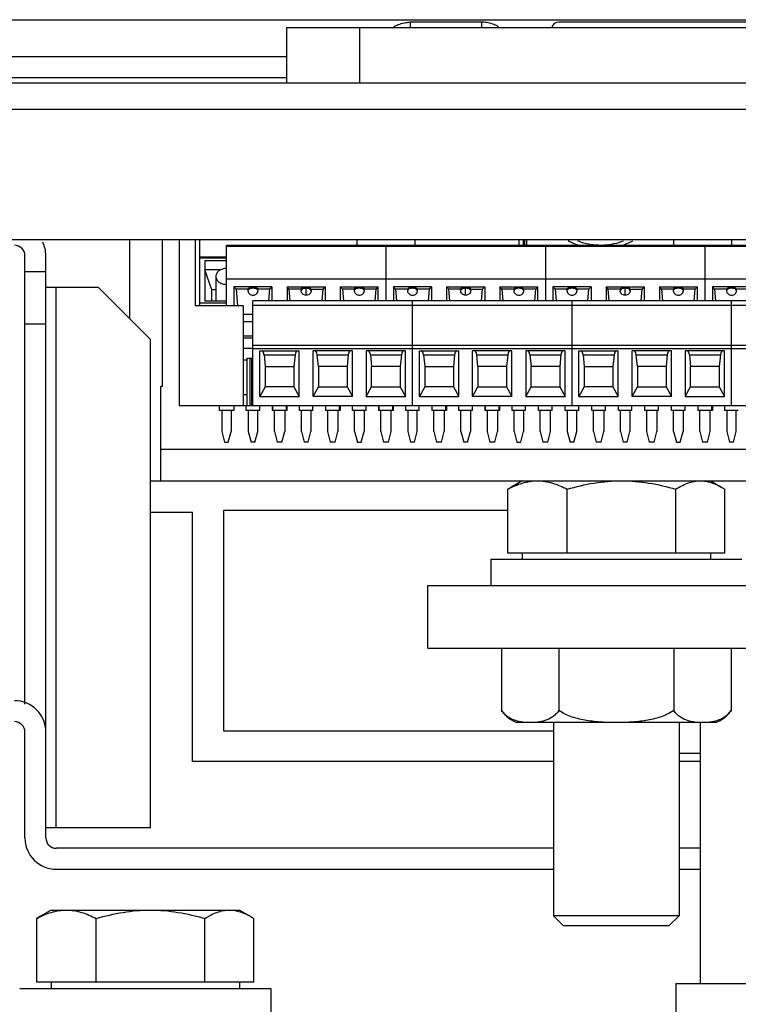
# Model space of a CAD drawing. Header units: millimetres. Extents: x 83 to 681, y 333 to 713.
# Tile 5 of 7: x 504 to 573, y 615 to 709. Entities that reach past the tile are written whole.
import ezdxf

# ---------------------------------------------------------------- set-up
doc = ezdxf.new("R2010")
doc.units = ezdxf.units.MM
doc.header["$LTSCALE"] = 68.636347
doc.layers.get('0').update_dxf_attribs({"linetype": 'CONTINUOUS'})

msp = doc.modelspace()

# ---------------------------------------------------------------- linework, layer by layer
at = {"color": 7, "linetype": 'Continuous'}
for p, q in [((108.6, 709.348), (658.237, 709.348)), ((548.569, 709.108), (541.769, 709.108)), ((548.569, 708.608), (548.569, 709.108)), ((583.919, 709.108), (555.919, 709.108)), ((529.919, 708.608), (529.919, 703.308)), ((529.919, 708.608), (609.919, 708.608)), ((536.919, 703.308), (536.919, 708.608)), ((529.919, 705.808), (109.319, 705.808)), ((529.919, 703.808), (109.419, 703.808)), ((90.919, 703.308), (675.919, 703.308)), ((92.919, 700.808), (673.919, 700.808)), ((671.419, 688.308), (95.919, 688.308)), ((514.919, 688.308), (514.919, 680.808)), ((518.019, 688.308), (518.019, 674.308)), ((519.669, 688.308), (519.669, 672.508)), ((521.169, 688.308), (521.169, 682.008)), ((521.629, 682.008), (521.629, 688.308)), ((524.169, 682.008), (524.169, 687.808)), ((524.169, 687.808), (585.129, 687.808)), ((524.169, 687.714), (585.129, 687.714)), ((536.659, 687.808), (536.659, 688.308)), ((539.409, 687.808), (539.409, 682.508)), ((542.159, 688.308), (542.159, 687.808)), ((552.109, 688.308), (552.109, 687.808)), ((552.569, 687.808), (552.569, 688.308)), ((552.669, 687.808), (552.669, 688.308)), ((552.88, 687.808), (552.871, 688.308)), ((554.649, 687.808), (554.649, 682.508)), ((566.919, 687.808), (566.919, 688.308)), ((569.889, 687.808), (569.889, 682.508)), ((572.419, 688.308), (572.419, 687.808)), ((504.919, 643.982), (504.919, 686.808)), ((506.919, 631.208), (506.919, 686.808)), ((521.629, 686.696), (524.169, 686.696)), ((521.629, 686.589), (524.169, 686.589)), ((522.119, 686.358), (522.119, 682.461)), ((522.119, 686.358), (524.169, 686.358)), ((504.919, 685.308), (506.919, 685.308)), ((523.604, 685.458), (522.119, 685.458)), ((522.769, 683.558), (522.119, 685.458)), ((523.169, 684.826), (523.169, 682.461)), ((506.919, 683.808), (511.919, 683.808)), ((507.919, 632.208), (507.919, 683.808)), ((516.919, 678.808), (511.919, 683.808)), ((524.169, 684.596), (585.129, 684.596)), ((524.893, 683.818), (524.893, 682.008)), ((528.525, 683.818), (524.893, 683.818)), ((525.091, 683.621), (524.893, 683.818)), ((528.326, 683.621), (528.525, 683.818)), ((528.525, 683.818), (528.525, 682.508)), ((529.973, 683.818), (529.973, 682.508)), ((529.973, 683.818), (533.605, 683.818)), ((530.171, 683.621), (529.973, 683.818)), ((531.789, 683.04), (531.789, 683.695)), ((533.406, 683.621), (533.605, 683.818)), ((533.605, 683.818), (533.605, 682.508)), ((535.053, 683.818), (535.053, 682.508)), ((535.053, 683.818), (538.685, 683.818)), ((535.251, 683.621), (535.053, 683.818)), ((538.486, 683.621), (538.685, 683.818)), ((538.685, 682.508), (538.685, 683.818)), ((540.133, 683.818), (540.133, 682.508)), ((543.765, 683.818), (540.133, 683.818)), ((540.331, 683.621), (540.133, 683.818)), ((543.566, 683.621), (543.765, 683.818)), ((543.765, 683.818), (543.765, 682.508)), ((545.213, 683.818), (545.213, 682.508)), ((545.213, 683.818), (548.845, 683.818)), ((545.411, 683.621), (545.213, 683.818)), ((547.029, 683.04), (547.029, 683.695)), ((548.646, 683.621), (548.845, 683.818)), ((548.845, 683.818), (548.845, 682.508)), ((550.293, 683.818), (550.293, 682.508)), ((550.293, 683.818), (553.925, 683.818)), ((550.491, 683.621), (550.293, 683.818)), ((553.726, 683.621), (553.925, 683.818)), ((553.925, 682.508), (553.925, 683.818)), ((559.005, 683.818), (555.373, 683.818)), ((555.373, 683.818), (555.373, 682.508)), ((555.571, 683.621), (555.373, 683.818)), ((558.806, 683.621), (559.005, 683.818)), ((559.005, 683.818), (559.005, 682.508)), ((560.453, 683.818), (564.085, 683.818)), ((560.453, 683.818), (560.453, 682.508)), ((560.651, 683.621), (560.453, 683.818)), ((562.269, 683.04), (562.269, 683.695)), ((563.886, 683.621), (564.085, 683.818)), ((564.085, 683.818), (564.085, 682.508)), ((565.533, 683.818), (569.165, 683.818)), ((565.533, 683.818), (565.533, 682.508)), ((565.731, 683.621), (565.533, 683.818)), ((568.966, 683.621), (569.165, 683.818)), ((569.165, 682.508), (569.165, 683.818)), ((574.245, 683.818), (570.613, 683.818)), ((570.613, 683.818), (570.613, 682.508)), ((570.811, 683.621), (570.613, 683.818)), ((522.769, 682.461), (522.769, 683.558)), ((523.169, 683.558), (522.769, 683.558)), ((525.091, 683.621), (525.237, 682.008)), ((526.234, 683.621), (525.091, 683.621)), ((528.326, 683.621), (527.184, 683.621)), ((528.226, 682.508), (528.326, 683.621)), ((530.272, 682.508), (530.171, 683.621)), ((531.314, 683.621), (530.171, 683.621)), ((532.264, 683.621), (533.406, 683.621)), ((533.306, 682.508), (533.406, 683.621)), ((535.251, 683.621), (535.352, 682.508)), ((536.394, 683.621), (535.251, 683.621)), ((538.486, 683.621), (537.344, 683.621)), ((538.386, 682.508), (538.486, 683.621)), ((541.474, 683.621), (540.331, 683.621)), ((540.331, 683.621), (540.432, 682.508)), ((543.566, 683.621), (542.424, 683.621)), ((543.466, 682.508), (543.566, 683.621)), ((546.554, 683.621), (545.411, 683.621)), ((545.512, 682.508), (545.411, 683.621)), ((547.504, 683.621), (548.646, 683.621)), ((548.546, 682.508), (548.646, 683.621)), ((551.634, 683.621), (550.491, 683.621)), ((550.491, 683.621), (550.592, 682.508)), ((553.726, 683.621), (552.584, 683.621)), ((553.626, 682.508), (553.726, 683.621)), ((556.714, 683.621), (555.571, 683.621)), ((555.571, 683.621), (555.672, 682.508)), ((558.806, 683.621), (557.664, 683.621)), ((558.706, 682.508), (558.806, 683.621)), ((561.794, 683.621), (560.651, 683.621)), ((560.752, 682.508), (560.651, 683.621)), ((562.744, 683.621), (563.886, 683.621)), ((563.786, 682.508), (563.886, 683.621)), ((566.874, 683.621), (565.731, 683.621)), ((565.731, 683.621), (565.832, 682.508)), ((568.966, 683.621), (567.824, 683.621)), ((568.866, 682.508), (568.966, 683.621)), ((571.954, 683.621), (570.811, 683.621)), ((570.811, 683.621), (570.912, 682.508)), ((574.046, 683.621), (572.904, 683.621)), ((525.769, 682.008), (521.169, 682.008)), ((524.169, 682.258), (521.629, 682.258)), ((521.629, 682.065), (524.169, 682.065)), ((524.169, 682.461), (522.119, 682.461)), ((525.769, 682.008), (525.769, 672.508)), ((526.709, 672.508), (526.709, 682.508)), ((587.669, 682.508), (526.709, 682.508)), ((526.709, 682.094), (587.669, 682.094)), ((541.949, 672.508), (541.949, 682.508)), ((557.189, 672.508), (557.189, 682.508)), ((572.429, 672.508), (572.429, 682.508)), ((525.769, 681.209), (526.709, 681.209)), ((504.919, 680.308), (506.919, 680.308)), ((525.769, 680.508), (526.709, 680.508)), ((526.709, 679.108), (525.769, 679.108)), ((516.919, 632.208), (516.919, 678.808)), ((526.709, 678.944), (525.769, 678.944)), ((587.669, 678.238), (526.709, 678.238)), ((525.769, 677.961), (526.709, 677.961)), ((526.709, 677.938), (587.669, 677.938)), ((527.374, 673.35), (527.374, 677.708)), ((527.374, 677.708), (531.124, 677.708)), ((527.762, 677.337), (527.874, 676.228)), ((527.762, 677.337), (530.736, 677.337)), ((530.736, 677.337), (530.624, 676.228)), ((531.124, 673.35), (531.124, 677.708)), ((532.454, 673.35), (532.454, 677.708)), ((536.204, 677.708), (532.454, 677.708)), ((532.954, 676.228), (532.842, 677.337)), ((532.842, 677.337), (535.816, 677.337)), ((535.816, 677.337), (535.704, 676.228)), ((536.204, 673.35), (536.204, 677.708)), ((537.534, 677.708), (537.534, 673.35)), ((541.284, 677.708), (537.534, 677.708)), ((537.922, 677.337), (540.896, 677.337)), ((537.922, 677.337), (538.034, 676.228)), ((540.896, 677.337), (540.784, 676.228)), ((541.284, 673.35), (541.284, 677.708)), ((542.614, 673.35), (542.614, 677.708)), ((542.614, 677.708), (546.364, 677.708)), ((543.002, 677.337), (545.976, 677.337)), ((543.002, 677.337), (543.114, 676.228)), ((545.976, 677.337), (545.864, 676.228)), ((546.364, 673.35), (546.364, 677.708)), ((547.694, 673.35), (547.694, 677.708)), ((551.444, 677.708), (547.694, 677.708)), ((548.082, 677.337), (551.056, 677.337)), ((548.194, 676.228), (548.082, 677.337)), ((551.056, 677.337), (550.944, 676.228)), ((551.444, 673.35), (551.444, 677.708)), ((556.524, 677.708), (552.774, 677.708)), ((552.774, 677.708), (552.774, 673.35)), ((553.162, 677.337), (556.136, 677.337)), ((553.162, 677.337), (553.274, 676.228)), ((556.136, 677.337), (556.024, 676.228)), ((556.524, 673.35), (556.524, 677.708)), ((557.854, 677.708), (561.604, 677.708)), ((557.854, 673.35), (557.854, 677.708)), ((558.242, 677.337), (561.216, 677.337)), ((558.242, 677.337), (558.354, 676.228)), ((561.216, 677.337), (561.104, 676.228)), ((561.604, 673.35), (561.604, 677.708)), ((566.684, 677.708), (562.934, 677.708)), ((562.934, 673.35), (562.934, 677.708)), ((563.322, 677.337), (566.296, 677.337)), ((563.434, 676.228), (563.322, 677.337)), ((566.296, 677.337), (566.184, 676.228)), ((566.684, 673.35), (566.684, 677.708)), ((571.764, 677.708), (568.014, 677.708)), ((568.014, 677.708), (568.014, 673.35)), ((568.402, 677.337), (571.376, 677.337)), ((568.402, 677.337), (568.514, 676.228)), ((571.376, 677.337), (571.264, 676.228)), ((571.764, 673.35), (571.764, 677.708)), ((525.769, 676.86), (526.139, 676.86)), ((526.139, 672.508), (526.139, 677.008)), ((526.139, 677.008), (526.709, 677.008)), ((526.402, 677.008), (526.402, 672.508)), ((526.58, 677.008), (526.58, 672.508)), ((527.874, 676.228), (527.874, 674.278)), ((527.874, 676.228), (530.624, 676.228)), ((530.624, 676.228), (530.624, 674.278)), ((532.954, 676.228), (532.954, 674.278)), ((535.704, 676.228), (532.954, 676.228)), ((535.704, 676.228), (535.704, 674.278)), ((538.034, 674.278), (538.034, 676.228)), ((540.784, 676.228), (538.034, 676.228)), ((540.784, 676.228), (540.784, 674.278)), ((543.114, 676.228), (543.114, 674.278)), ((543.114, 676.228), (545.864, 676.228)), ((545.864, 676.228), (545.864, 674.278)), ((548.194, 676.228), (548.194, 674.278)), ((550.944, 676.228), (548.194, 676.228)), ((550.944, 676.228), (550.944, 674.278)), ((556.024, 676.228), (553.274, 676.228)), ((553.274, 674.278), (553.274, 676.228)), ((556.024, 676.228), (556.024, 674.278)), ((558.354, 676.228), (561.104, 676.228)), ((558.354, 676.228), (558.354, 674.278)), ((561.104, 676.228), (561.104, 674.278)), ((566.184, 676.228), (563.434, 676.228)), ((563.434, 676.228), (563.434, 674.278)), ((566.184, 676.228), (566.184, 674.278)), ((571.264, 676.228), (568.514, 676.228)), ((568.514, 674.278), (568.514, 676.228)), ((571.264, 676.228), (571.264, 674.278)), ((517.919, 665.308), (517.919, 674.308)), ((518.019, 674.308), (517.919, 674.308)), ((527.874, 674.278), (527.374, 673.35)), ((530.624, 674.278), (527.874, 674.278)), ((530.624, 674.278), (531.124, 673.35)), ((532.454, 673.35), (532.954, 674.278)), ((532.954, 674.278), (535.704, 674.278)), ((535.704, 674.278), (536.204, 673.35)), ((537.534, 673.35), (538.034, 674.278)), ((538.034, 674.278), (540.784, 674.278)), ((540.784, 674.278), (541.284, 673.35)), ((543.114, 674.278), (542.614, 673.35)), ((545.864, 674.278), (543.114, 674.278)), ((545.864, 674.278), (546.364, 673.35)), ((547.694, 673.35), (548.194, 674.278)), ((548.194, 674.278), (550.944, 674.278)), ((550.944, 674.278), (551.444, 673.35)), ((552.774, 673.35), (553.274, 674.278)), ((553.274, 674.278), (556.024, 674.278)), ((556.024, 674.278), (556.524, 673.35)), ((558.354, 674.278), (557.854, 673.35)), ((561.104, 674.278), (558.354, 674.278)), ((561.104, 674.278), (561.604, 673.35)), ((562.934, 673.35), (563.434, 674.278)), ((563.434, 674.278), (566.184, 674.278)), ((566.184, 674.278), (566.684, 673.35)), ((568.014, 673.35), (568.514, 674.278)), ((568.514, 674.278), (571.264, 674.278)), ((571.264, 674.278), (571.764, 673.35)), ((526.139, 673.508), (525.769, 673.508)), ((527.374, 673.35), (531.124, 673.35)), ((536.204, 673.35), (532.454, 673.35)), ((537.534, 673.35), (541.284, 673.35)), ((542.614, 673.35), (546.364, 673.35)), ((551.444, 673.35), (547.694, 673.35)), ((552.774, 673.35), (556.524, 673.35)), ((557.854, 673.35), (561.604, 673.35)), ((566.684, 673.35), (562.934, 673.35)), ((568.014, 673.35), (571.764, 673.35)), ((519.669, 672.508), (593.461, 672.508)), ((523.469, 672.508), (523.469, 672.008)), ((524.869, 672.508), (524.869, 672.008)), ((526.059, 672.008), (526.059, 672.508)), ((527.359, 672.008), (527.359, 672.508)), ((528.549, 672.508), (528.549, 672.008)), ((528.599, 672.008), (528.599, 672.508)), ((529.899, 672.008), (529.899, 672.508)), ((529.949, 672.508), (529.949, 672.008)), ((531.139, 672.008), (531.139, 672.508)), ((532.439, 672.008), (532.439, 672.508)), ((533.629, 672.508), (533.629, 672.008)), ((533.679, 672.008), (533.679, 672.508)), ((534.979, 672.008), (534.979, 672.508)), ((535.029, 672.508), (535.029, 672.008)), ((536.219, 672.008), (536.219, 672.508)), ((537.519, 672.008), (537.519, 672.508)), ((538.709, 672.508), (538.709, 672.008)), ((538.759, 672.008), (538.759, 672.508)), ((540.059, 672.008), (540.059, 672.508)), ((540.109, 672.508), (540.109, 672.008)), ((541.299, 672.008), (541.299, 672.508)), ((542.599, 672.008), (542.599, 672.508)), ((543.789, 672.508), (543.789, 672.008)), ((543.839, 672.008), (543.839, 672.508)), ((545.139, 672.008), (545.139, 672.508)), ((545.189, 672.508), (545.189, 672.008)), ((546.379, 672.008), (546.379, 672.508)), ((547.679, 672.008), (547.679, 672.508)), ((548.869, 672.508), (548.869, 672.008)), ((548.919, 672.008), (548.919, 672.508)), ((550.219, 672.008), (550.219, 672.508)), ((550.269, 672.508), (550.269, 672.008)), ((551.459, 672.008), (551.459, 672.508)), ((552.759, 672.008), (552.759, 672.508)), ((553.999, 672.008), (553.999, 672.508)), ((555.299, 672.008), (555.299, 672.508)), ((556.539, 672.008), (556.539, 672.508)), ((557.839, 672.008), (557.839, 672.508)), ((559.079, 672.008), (559.079, 672.508)), ((560.379, 672.008), (560.379, 672.508)), ((561.619, 672.008), (561.619, 672.508)), ((562.919, 672.008), (562.919, 672.508)), ((564.159, 672.008), (564.159, 672.508)), ((565.459, 672.008), (565.459, 672.508)), ((566.699, 672.008), (566.699, 672.508)), ((567.999, 672.008), (567.999, 672.508)), ((569.219, 672.508), (569.219, 672.008)), ((569.239, 672.008), (569.239, 672.508)), ((570.539, 672.008), (570.539, 672.508)), ((570.619, 672.508), (570.619, 672.008)), ((571.779, 672.008), (571.779, 672.508)), ((524.869, 672.008), (523.469, 672.008)), ((523.719, 672.008), (523.719, 670.008)), ((524.619, 672.008), (524.619, 670.008)), ((527.359, 672.008), (526.059, 672.008)), ((526.259, 672.008), (526.259, 670.008)), ((527.159, 670.008), (527.159, 672.008)), ((529.949, 672.008), (528.549, 672.008)), ((528.749, 670.008), (528.749, 672.008)), ((529.749, 672.008), (529.749, 670.008)), ((532.439, 672.008), (531.139, 672.008)), ((531.339, 670.008), (531.339, 672.008)), ((532.239, 672.008), (532.239, 670.008)), ((535.029, 672.008), (533.629, 672.008)), ((533.829, 672.008), (533.829, 670.008)), ((534.829, 672.008), (534.829, 670.008)), ((537.519, 672.008), (536.219, 672.008)), ((536.419, 670.008), (536.419, 672.008)), ((537.319, 672.008), (537.319, 670.008)), ((540.109, 672.008), (538.709, 672.008)), ((538.909, 670.008), (538.909, 672.008)), ((539.909, 670.008), (539.909, 672.008)), ((542.599, 672.008), (541.299, 672.008)), ((541.499, 672.008), (541.499, 670.008)), ((542.399, 670.008), (542.399, 672.008)), ((545.189, 672.008), (543.789, 672.008)), ((543.989, 670.008), (543.989, 672.008)), ((544.989, 672.008), (544.989, 670.008)), ((547.679, 672.008), (546.379, 672.008)), ((546.579, 670.008), (546.579, 672.008)), ((547.479, 672.008), (547.479, 670.008)), ((550.269, 672.008), (548.869, 672.008)), ((549.069, 672.008), (549.069, 670.008)), ((550.069, 672.008), (550.069, 670.008)), ((552.759, 672.008), (551.459, 672.008)), ((551.659, 670.008), (551.659, 672.008)), ((552.559, 672.008), (552.559, 670.008)), ((555.299, 672.008), (553.999, 672.008)), ((554.149, 670.008), (554.149, 672.008)), ((555.149, 670.008), (555.149, 672.008)), ((557.839, 672.008), (556.539, 672.008)), ((556.739, 672.008), (556.739, 670.008)), ((557.639, 670.008), (557.639, 672.008)), ((560.379, 672.008), (559.079, 672.008)), ((559.229, 670.008), (559.229, 672.008)), ((560.229, 672.008), (560.229, 670.008)), ((562.919, 672.008), (561.619, 672.008)), ((561.819, 670.008), (561.819, 672.008)), ((562.719, 672.008), (562.719, 670.008)), ((565.459, 672.008), (564.159, 672.008)), ((564.309, 672.008), (564.309, 670.008)), ((565.309, 672.008), (565.309, 670.008)), ((567.999, 672.008), (566.699, 672.008)), ((566.899, 670.008), (566.899, 672.008)), ((567.799, 672.008), (567.799, 670.008)), ((570.619, 672.008), (569.219, 672.008)), ((569.389, 670.008), (569.389, 672.008)), ((570.389, 670.008), (570.389, 672.008)), ((573.079, 672.008), (571.779, 672.008)), ((571.979, 672.008), (571.979, 670.008)), ((572.879, 670.008), (572.879, 672.008)), ((523.719, 670.008), (523.987, 669.008)), ((524.351, 669.008), (524.619, 670.008)), ((526.259, 670.008), (526.527, 669.008)), ((526.891, 669.008), (527.159, 670.008)), ((528.749, 670.008), (529.017, 669.008)), ((529.481, 669.008), (529.749, 670.008)), ((531.339, 670.008), (531.607, 669.008)), ((531.971, 669.008), (532.239, 670.008)), ((533.829, 670.008), (534.097, 669.008)), ((534.561, 669.008), (534.829, 670.008)), ((536.419, 670.008), (536.687, 669.008)), ((537.051, 669.008), (537.319, 670.008)), ((538.909, 670.008), (539.177, 669.008)), ((539.641, 669.008), (539.909, 670.008)), ((541.499, 670.008), (541.767, 669.008)), ((542.131, 669.008), (542.399, 670.008)), ((543.989, 670.008), (544.257, 669.008)), ((544.721, 669.008), (544.989, 670.008)), ((546.579, 670.008), (546.847, 669.008)), ((547.211, 669.008), (547.479, 670.008)), ((549.069, 670.008), (549.337, 669.008)), ((549.801, 669.008), (550.069, 670.008)), ((551.659, 670.008), (551.927, 669.008)), ((552.291, 669.008), (552.559, 670.008)), ((554.149, 670.008), (554.417, 669.008)), ((554.881, 669.008), (555.149, 670.008)), ((556.739, 670.008), (557.007, 669.008)), ((557.371, 669.008), (557.639, 670.008)), ((559.229, 670.008), (559.497, 669.008)), ((559.961, 669.008), (560.229, 670.008)), ((561.819, 670.008), (562.087, 669.008)), ((562.451, 669.008), (562.719, 670.008)), ((564.309, 670.008), (564.577, 669.008)), ((565.041, 669.008), (565.309, 670.008)), ((566.899, 670.008), (567.167, 669.008)), ((567.531, 669.008), (567.799, 670.008)), ((569.389, 670.008), (569.657, 669.008)), ((570.121, 669.008), (570.389, 670.008)), ((571.979, 670.008), (572.247, 669.008)), ((572.611, 669.008), (572.879, 670.008)), ((523.987, 669.008), (524.351, 669.008)), ((526.891, 669.008), (526.527, 669.008)), ((529.481, 669.008), (529.017, 669.008)), ((531.971, 669.008), (531.607, 669.008)), ((534.561, 669.008), (534.097, 669.008)), ((536.687, 669.008), (537.051, 669.008)), ((539.641, 669.008), (539.177, 669.008)), ((542.131, 669.008), (541.767, 669.008)), ((544.721, 669.008), (544.257, 669.008)), ((547.211, 669.008), (546.847, 669.008)), ((549.801, 669.008), (549.337, 669.008)), ((551.927, 669.008), (552.291, 669.008)), ((554.881, 669.008), (554.417, 669.008)), ((557.371, 669.008), (557.007, 669.008)), ((559.961, 669.008), (559.497, 669.008)), ((562.451, 669.008), (562.087, 669.008)), ((565.041, 669.008), (564.577, 669.008)), ((567.167, 669.008), (567.531, 669.008)), ((570.121, 669.008), (569.657, 669.008)), ((572.611, 669.008), (572.247, 669.008)), ((593.461, 668.308), (517.919, 668.308)), ((516.919, 665.308), (606.419, 665.308)), ((552.419, 665.308), (551.334, 664.681)), ((570.419, 665.308), (571.504, 664.681)), ((551.334, 664.681), (551.043, 664.504)), ((551.043, 658.408), (551.043, 664.504)), ((556.73, 658.408), (556.73, 664.504)), ((567.106, 658.408), (567.106, 664.504)), ((571.504, 664.681), (571.795, 664.504)), ((571.795, 658.408), (571.795, 664.504)), ((516.919, 662.308), (520.919, 662.308)), ((520.919, 638.508), (520.919, 662.308)), ((523.919, 641.408), (523.919, 662.508)), ((523.919, 662.508), (551.043, 662.508)), ((571.795, 658.408), (551.043, 658.408)), ((552.419, 658.408), (552.419, 657.808)), ((570.419, 658.408), (570.419, 657.808)), ((549.419, 657.808), (573.419, 657.808)), ((549.419, 657.808), (549.419, 655.308)), ((543.419, 655.308), (615.419, 655.308)), ((543.419, 649.308), (543.419, 655.308)), ((543.419, 649.308), (615.419, 649.308)), ((550.449, 649.308), (550.449, 643.358)), ((555.934, 649.308), (555.934, 643.358)), ((566.904, 649.308), (566.904, 643.358)), ((572.389, 649.308), (572.389, 643.358)), ((555.419, 641.408), (523.919, 641.408)), ((570.919, 642.208), (551.919, 642.208)), ((555.419, 642.208), (555.419, 623.772)), ((567.419, 642.208), (567.419, 623.772)), ((569.419, 642.208), (569.419, 617.308)), ((504.919, 631.208), (504.919, 641.308)), ((567.419, 639.308), (569.419, 639.308)), ((555.419, 638.508), (520.919, 638.508)), ((569.419, 638.508), (567.419, 638.508)), ((506.919, 632.208), (516.919, 632.208)), ((555.419, 630.208), (507.919, 630.208)), ((569.419, 630.208), (567.419, 630.208)), ((507.919, 628.208), (555.419, 628.208)), ((567.419, 628.208), (569.419, 628.208)), ((506.334, 623.681), (506.043, 623.504)), ((506.043, 617.408), (506.043, 623.504)), ((507.419, 624.308), (506.334, 623.681)), ((507.419, 624.308), (525.419, 624.308)), ((511.73, 617.408), (511.73, 623.504)), ((522.106, 617.408), (522.106, 623.504)), ((525.419, 624.308), (526.504, 623.681)), ((526.504, 623.681), (526.795, 623.504)), ((526.795, 617.408), (526.795, 623.504)), ((567.419, 623.772), (555.419, 623.772)), ((556.383, 622.808), (555.419, 623.772)), ((566.455, 622.808), (567.419, 623.772)), ((566.455, 622.808), (556.383, 622.808)), ((526.795, 617.408), (506.043, 617.408)), ((507.419, 617.408), (507.419, 616.808)), ((525.419, 617.408), (525.419, 616.808)), ((567.098, 617.308), (601.739, 617.308)), ((567.098, 617.308), (567.098, 609.308)), ((504.419, 616.808), (528.419, 616.808)), ((528.419, 616.808), (528.419, 614.308))]:
    msp.add_line(p, q, dxfattribs=at)
for centre, radius, start, end in [((548.564, 706.865), 2.242, 87.93054, 88.70942), ((555.919, 708.408), 0.7, 90, 163.39845), ((503.919, 686.808), 1, 0, 90), ((503.919, 686.808), 3, 0, 25.54337), ((559.925, 694.04), 6.573, 241.7951, 252.57101), ((559.921, 694.028), 6.2, 249.05644, 255.12727), ((559.913, 694.039), 6.572, 287.17295, 298.11736), ((526.61, 683.469), 0.383, 177.48188, 182.51812), ((549.273, 682.696), 17.983, 177.05158, 177.48225), ((514.3, 682.695), 17.988, 2.5178, 2.94836), ((536.77, 683.469), 0.383, 177.48188, 182.51812), ((541.85, 683.469), 0.383, 177.48188, 182.51812), ((564.513, 682.696), 17.983, 177.05158, 177.48225), ((529.54, 682.695), 17.988, 2.5178, 2.94836), ((552.01, 683.469), 0.383, 177.48188, 182.51812), ((557.09, 683.469), 0.383, 177.48188, 182.51812), ((579.753, 682.696), 17.983, 177.05158, 177.48225), ((544.78, 682.695), 17.988, 2.5178, 2.94836), ((567.25, 683.469), 0.383, 177.48188, 182.51812), ((572.33, 683.469), 0.383, 177.48188, 182.51812), ((503.919, 641.308), 3, 0, 90), ((553.263, 645.439), 3.5, 216.49562, 247.41827), ((569.575, 645.439), 3.5, 292.58173, 323.50438), ((503.919, 641.308), 1, 0, 90), ((507.919, 631.208), 3, 180, 270), ((507.919, 631.208), 1, 180, 270)]:
    msp.add_arc(centre, radius, start, end, dxfattribs=at)
for centre, major_axis, ratio, start_param, end_param in [((526.709, 682.618), (0, 3.201), 0.156198, 1.252132, 1.296223), ((526.709, 682.618), (0, 3.201), 0.156198, -1.296223, -1.252132), ((536.869, 682.618), (0, 3.201), 0.156198, 1.252132, 1.296223), ((536.869, 682.618), (0, 3.201), 0.156198, -1.296223, -1.252132), ((541.949, 682.618), (0, 3.201), 0.156198, 1.252132, 1.296223), ((541.949, 682.618), (0, 3.201), 0.156198, -1.296223, -1.252132), ((552.109, 682.618), (0, 3.201), 0.156198, 1.252132, 1.296223), ((552.109, 682.618), (0, 3.201), 0.156198, -1.296223, -1.252132), ((557.189, 682.618), (0, 3.201), 0.156198, 1.252132, 1.296223), ((557.189, 682.618), (0, 3.201), 0.156198, -1.296223, -1.252132), ((567.349, 682.618), (0, 3.201), 0.156198, 1.252132, 1.296223), ((567.349, 682.618), (0, 3.201), 0.156198, -1.296223, -1.252132), ((572.429, 682.618), (0, 3.201), 0.156198, 1.252132, 1.296223), ((572.429, 682.618), (0, 3.201), 0.156198, -1.296223, -1.252132), ((527.579, 677.208), (0, 0.5), 0.377358, -1.308997, 0), ((530.918, 677.208), (0, 0.5), 0.377358, 0, 1.308997), ((532.659, 677.208), (0, 0.5), 0.377358, -1.308997, 0), ((535.998, 677.208), (0, 0.5), 0.377358, 0, 1.308997), ((537.739, 677.208), (0, 0.5), 0.377358, -1.308997, 0), ((541.078, 677.208), (0, 0.5), 0.377358, 0, 1.308997), ((542.819, 677.208), (0, 0.5), 0.377358, -1.308997, 0), ((546.158, 677.208), (0, 0.5), 0.377358, 0, 1.308997), ((547.899, 677.208), (0, 0.5), 0.377358, -1.308997, 0), ((551.238, 677.208), (0, 0.5), 0.377358, 0, 1.308997), ((552.979, 677.208), (0, 0.5), 0.377358, -1.308997, 0), ((556.318, 677.208), (0, 0.5), 0.377358, 0, 1.308997), ((558.059, 677.208), (0, 0.5), 0.377358, -1.308997, 0), ((561.398, 677.208), (0, 0.5), 0.377358, 0, 1.308997), ((563.139, 677.208), (0, 0.5), 0.377358, -1.308997, 0), ((566.478, 677.208), (0, 0.5), 0.377358, 0, 1.308997), ((568.219, 677.208), (0, 0.5), 0.377358, -1.308997, 0), ((571.558, 677.208), (0, 0.5), 0.377358, 0, 1.308997)]:
    msp.add_ellipse(centre, major_axis=major_axis, ratio=ratio, start_param=start_param, end_param=end_param, dxfattribs=at)
for points, knots in [([(540.169, 708.608), (540.169, 708.643), (540.221, 708.716), (540.463, 708.841), (540.808, 708.967), (541.344, 709.087), (541.655, 709.108), (541.769, 709.108)], [0, 0, 0, 0, 0.25, 0.375, 0.5, 0.75, 1, 1, 1, 1]), ([(541.769, 708.608), (541.769, 708.69), (541.769, 708.796), (541.769, 708.922), (541.769, 708.983), (541.77, 709.03), (541.767, 709.07), (541.773, 709.088), (541.765, 709.108), (541.769, 709.108)], [0, 0, 0, 0, 0.491901, 0.637936, 0.756806, 0.853308, 0.928335, 0.979666, 1, 1, 1, 1]), ([(550.169, 708.608), (550.169, 708.643), (550.116, 708.716), (549.874, 708.841), (549.53, 708.967), (548.994, 709.087), (548.683, 709.108), (548.569, 709.108)], [0, 0, 0, 0, 0.25, 0.375, 0.5, 0.75, 1, 1, 1, 1]), ([(558.33, 688.036), (558.949, 687.871), (560.245, 687.735), (561.521, 688.005), (562.12, 688.232)], [0, 0, 0, 0, 0.500004, 1, 1, 1, 1]), ([(524.169, 685.592), (524.04, 685.592), (523.788, 685.555), (523.458, 685.393), (523.262, 685.177), (523.182, 684.978), (523.169, 684.876), (523.169, 684.826)], [0, 0, 0, 0, 0.279169, 0.542009, 0.779844, 0.891349, 1, 1, 1, 1]), ([(523.169, 684.826), (523.169, 684.776), (523.182, 684.674), (523.262, 684.475), (523.458, 684.259), (523.788, 684.097), (524.04, 684.06), (524.169, 684.06)], [0, 0, 0, 0, 0.108653, 0.220154, 0.457984, 0.720823, 1, 1, 1, 1]), ([(526.709, 683.695), (526.656, 683.695), (526.552, 683.685), (526.379, 683.635), (526.262, 683.556), (526.228, 683.486)], [0, 0, 0, 0, 0.294305, 0.568559, 1, 1, 1, 1]), ([(526.234, 683.621), (526.272, 683.687), (526.388, 683.762), (526.557, 683.809), (526.657, 683.818), (526.709, 683.818)], [0, 0, 0, 0, 0.435606, 0.708511, 1, 1, 1, 1]), ([(526.709, 683.818), (526.76, 683.818), (526.861, 683.809), (527.03, 683.762), (527.145, 683.687), (527.184, 683.621)], [0, 0, 0, 0, 0.291489, 0.564394, 1, 1, 1, 1]), ([(527.19, 683.486), (527.156, 683.556), (527.039, 683.635), (526.866, 683.685), (526.762, 683.695), (526.709, 683.695)], [0, 0, 0, 0, 0.431441, 0.705694, 1, 1, 1, 1]), ([(531.789, 683.695), (531.736, 683.695), (531.632, 683.685), (531.459, 683.635), (531.342, 683.556), (531.308, 683.486)], [0, 0, 0, 0, 0.29428, 0.568542, 1, 1, 1, 1]), ([(531.314, 683.621), (531.352, 683.687), (531.468, 683.762), (531.637, 683.809), (531.737, 683.818), (531.789, 683.818)], [0, 0, 0, 0, 0.435606, 0.708511, 1, 1, 1, 1]), ([(531.789, 683.818), (531.84, 683.818), (531.941, 683.809), (532.11, 683.762), (532.225, 683.687), (532.264, 683.621)], [0, 0, 0, 0, 0.291489, 0.564394, 1, 1, 1, 1]), ([(532.27, 683.486), (532.236, 683.556), (532.119, 683.635), (531.946, 683.685), (531.842, 683.695), (531.789, 683.695)], [0, 0, 0, 0, 0.431459, 0.70572, 1, 1, 1, 1]), ([(536.869, 683.695), (536.816, 683.695), (536.712, 683.685), (536.539, 683.635), (536.422, 683.556), (536.388, 683.486)], [0, 0, 0, 0, 0.294305, 0.568559, 1, 1, 1, 1]), ([(536.394, 683.621), (536.432, 683.687), (536.548, 683.762), (536.717, 683.809), (536.817, 683.818), (536.869, 683.818)], [0, 0, 0, 0, 0.435606, 0.708511, 1, 1, 1, 1]), ([(536.869, 683.818), (536.92, 683.818), (537.021, 683.809), (537.19, 683.762), (537.305, 683.687), (537.344, 683.621)], [0, 0, 0, 0, 0.291489, 0.564394, 1, 1, 1, 1]), ([(537.35, 683.486), (537.316, 683.556), (537.199, 683.635), (537.026, 683.685), (536.922, 683.695), (536.869, 683.695)], [0, 0, 0, 0, 0.431441, 0.705694, 1, 1, 1, 1]), ([(541.949, 683.695), (541.896, 683.695), (541.792, 683.685), (541.619, 683.635), (541.502, 683.556), (541.468, 683.486)], [0, 0, 0, 0, 0.294305, 0.568559, 1, 1, 1, 1]), ([(541.474, 683.621), (541.512, 683.687), (541.628, 683.762), (541.797, 683.809), (541.897, 683.818), (541.949, 683.818)], [0, 0, 0, 0, 0.435606, 0.708511, 1, 1, 1, 1]), ([(541.949, 683.818), (542, 683.818), (542.101, 683.809), (542.27, 683.762), (542.385, 683.687), (542.424, 683.621)], [0, 0, 0, 0, 0.291489, 0.564394, 1, 1, 1, 1]), ([(542.43, 683.486), (542.396, 683.556), (542.279, 683.635), (542.106, 683.685), (542.002, 683.695), (541.949, 683.695)], [0, 0, 0, 0, 0.431441, 0.705694, 1, 1, 1, 1]), ([(547.029, 683.695), (546.976, 683.695), (546.872, 683.685), (546.699, 683.635), (546.582, 683.556), (546.548, 683.486)], [0, 0, 0, 0, 0.29428, 0.568542, 1, 1, 1, 1]), ([(546.554, 683.621), (546.592, 683.687), (546.708, 683.762), (546.877, 683.809), (546.977, 683.818), (547.029, 683.818)], [0, 0, 0, 0, 0.435606, 0.708511, 1, 1, 1, 1]), ([(547.029, 683.818), (547.08, 683.818), (547.181, 683.809), (547.35, 683.762), (547.465, 683.687), (547.504, 683.621)], [0, 0, 0, 0, 0.291489, 0.564394, 1, 1, 1, 1]), ([(547.51, 683.486), (547.476, 683.556), (547.359, 683.635), (547.186, 683.685), (547.082, 683.695), (547.029, 683.695)], [0, 0, 0, 0, 0.431459, 0.70572, 1, 1, 1, 1]), ([(552.109, 683.695), (552.056, 683.695), (551.952, 683.685), (551.779, 683.635), (551.662, 683.556), (551.628, 683.486)], [0, 0, 0, 0, 0.294305, 0.568559, 1, 1, 1, 1]), ([(551.634, 683.621), (551.672, 683.687), (551.788, 683.762), (551.957, 683.809), (552.057, 683.818), (552.109, 683.818)], [0, 0, 0, 0, 0.435606, 0.708511, 1, 1, 1, 1]), ([(552.109, 683.818), (552.16, 683.818), (552.261, 683.809), (552.43, 683.762), (552.545, 683.687), (552.584, 683.621)], [0, 0, 0, 0, 0.291489, 0.564394, 1, 1, 1, 1]), ([(552.59, 683.486), (552.556, 683.556), (552.439, 683.635), (552.266, 683.685), (552.162, 683.695), (552.109, 683.695)], [0, 0, 0, 0, 0.431441, 0.705694, 1, 1, 1, 1]), ([(557.189, 683.695), (557.136, 683.695), (557.032, 683.685), (556.859, 683.635), (556.742, 683.556), (556.708, 683.486)], [0, 0, 0, 0, 0.294305, 0.568559, 1, 1, 1, 1]), ([(556.714, 683.621), (556.752, 683.687), (556.868, 683.762), (557.037, 683.809), (557.137, 683.818), (557.189, 683.818)], [0, 0, 0, 0, 0.435606, 0.708511, 1, 1, 1, 1]), ([(557.189, 683.818), (557.24, 683.818), (557.341, 683.809), (557.51, 683.762), (557.625, 683.687), (557.664, 683.621)], [0, 0, 0, 0, 0.291489, 0.564394, 1, 1, 1, 1]), ([(557.67, 683.486), (557.636, 683.556), (557.519, 683.635), (557.346, 683.685), (557.242, 683.695), (557.189, 683.695)], [0, 0, 0, 0, 0.431441, 0.705694, 1, 1, 1, 1]), ([(562.269, 683.695), (562.216, 683.695), (562.112, 683.685), (561.939, 683.635), (561.822, 683.556), (561.788, 683.486)], [0, 0, 0, 0, 0.29428, 0.568542, 1, 1, 1, 1]), ([(561.794, 683.621), (561.832, 683.687), (561.948, 683.762), (562.117, 683.809), (562.217, 683.818), (562.269, 683.818)], [0, 0, 0, 0, 0.435606, 0.708511, 1, 1, 1, 1]), ([(562.269, 683.818), (562.32, 683.818), (562.421, 683.809), (562.59, 683.762), (562.705, 683.687), (562.744, 683.621)], [0, 0, 0, 0, 0.291489, 0.564394, 1, 1, 1, 1]), ([(562.75, 683.486), (562.716, 683.556), (562.599, 683.635), (562.426, 683.685), (562.322, 683.695), (562.269, 683.695)], [0, 0, 0, 0, 0.431459, 0.70572, 1, 1, 1, 1]), ([(567.349, 683.695), (567.296, 683.695), (567.192, 683.685), (567.019, 683.635), (566.902, 683.556), (566.868, 683.486)], [0, 0, 0, 0, 0.294305, 0.568559, 1, 1, 1, 1]), ([(566.874, 683.621), (566.912, 683.687), (567.028, 683.762), (567.197, 683.809), (567.297, 683.818), (567.349, 683.818)], [0, 0, 0, 0, 0.435606, 0.708511, 1, 1, 1, 1]), ([(567.349, 683.818), (567.4, 683.818), (567.501, 683.809), (567.67, 683.762), (567.785, 683.687), (567.824, 683.621)], [0, 0, 0, 0, 0.291489, 0.564394, 1, 1, 1, 1]), ([(567.83, 683.486), (567.796, 683.556), (567.679, 683.635), (567.506, 683.685), (567.402, 683.695), (567.349, 683.695)], [0, 0, 0, 0, 0.431441, 0.705694, 1, 1, 1, 1]), ([(572.429, 683.695), (572.376, 683.695), (572.272, 683.685), (572.099, 683.635), (571.982, 683.556), (571.948, 683.486)], [0, 0, 0, 0, 0.294305, 0.568559, 1, 1, 1, 1]), ([(571.954, 683.621), (571.992, 683.687), (572.108, 683.762), (572.277, 683.809), (572.377, 683.818), (572.429, 683.818)], [0, 0, 0, 0, 0.435606, 0.708511, 1, 1, 1, 1]), ([(572.429, 683.818), (572.48, 683.818), (572.581, 683.809), (572.75, 683.762), (572.865, 683.687), (572.904, 683.621)], [0, 0, 0, 0, 0.291489, 0.564394, 1, 1, 1, 1]), ([(572.91, 683.486), (572.876, 683.556), (572.759, 683.635), (572.586, 683.685), (572.482, 683.695), (572.429, 683.695)], [0, 0, 0, 0, 0.431441, 0.705694, 1, 1, 1, 1]), ([(526.228, 683.452), (526.23, 683.397), (526.26, 683.286), (526.37, 683.149), (526.527, 683.06), (526.648, 683.04), (526.709, 683.04)], [0, 0, 0, 0, 0.236644, 0.481567, 0.737183, 1, 1, 1, 1]), ([(526.709, 683.04), (526.773, 683.04), (526.9, 683.062), (527.062, 683.16), (527.17, 683.309), (527.193, 683.428), (527.19, 683.486)], [0, 0, 0, 0, 0.263289, 0.518816, 0.763208, 1, 1, 1, 1]), ([(531.789, 683.04), (531.725, 683.04), (531.598, 683.062), (531.436, 683.16), (531.327, 683.309), (531.305, 683.428), (531.308, 683.486)], [0, 0, 0, 0, 0.263483, 0.519121, 0.763466, 1, 1, 1, 1]), ([(532.27, 683.486), (532.273, 683.428), (532.25, 683.309), (532.142, 683.16), (531.98, 683.062), (531.853, 683.04), (531.789, 683.04)], [0, 0, 0, 0, 0.236535, 0.480879, 0.736517, 1, 1, 1, 1]), ([(536.388, 683.452), (536.39, 683.397), (536.42, 683.286), (536.53, 683.149), (536.687, 683.06), (536.808, 683.04), (536.869, 683.04)], [0, 0, 0, 0, 0.236644, 0.481567, 0.737183, 1, 1, 1, 1]), ([(536.869, 683.04), (536.933, 683.04), (537.06, 683.062), (537.222, 683.16), (537.33, 683.309), (537.353, 683.428), (537.35, 683.486)], [0, 0, 0, 0, 0.263289, 0.518816, 0.763208, 1, 1, 1, 1]), ([(541.468, 683.452), (541.47, 683.397), (541.5, 683.286), (541.61, 683.149), (541.767, 683.06), (541.888, 683.04), (541.949, 683.04)], [0, 0, 0, 0, 0.236644, 0.481567, 0.737183, 1, 1, 1, 1]), ([(541.949, 683.04), (542.013, 683.04), (542.14, 683.062), (542.302, 683.16), (542.41, 683.309), (542.433, 683.428), (542.43, 683.486)], [0, 0, 0, 0, 0.263289, 0.518816, 0.763208, 1, 1, 1, 1]), ([(547.029, 683.04), (546.965, 683.04), (546.838, 683.062), (546.676, 683.16), (546.567, 683.309), (546.545, 683.428), (546.548, 683.486)], [0, 0, 0, 0, 0.263483, 0.519121, 0.763466, 1, 1, 1, 1]), ([(547.51, 683.486), (547.513, 683.428), (547.49, 683.309), (547.382, 683.16), (547.22, 683.062), (547.093, 683.04), (547.029, 683.04)], [0, 0, 0, 0, 0.236535, 0.480879, 0.736517, 1, 1, 1, 1]), ([(551.628, 683.452), (551.63, 683.397), (551.66, 683.286), (551.77, 683.149), (551.927, 683.06), (552.048, 683.04), (552.109, 683.04)], [0, 0, 0, 0, 0.236644, 0.481567, 0.737183, 1, 1, 1, 1]), ([(552.109, 683.04), (552.173, 683.04), (552.3, 683.062), (552.462, 683.16), (552.57, 683.309), (552.593, 683.428), (552.59, 683.486)], [0, 0, 0, 0, 0.263289, 0.518816, 0.763208, 1, 1, 1, 1]), ([(556.708, 683.452), (556.71, 683.397), (556.74, 683.286), (556.85, 683.149), (557.007, 683.06), (557.128, 683.04), (557.189, 683.04)], [0, 0, 0, 0, 0.236644, 0.481567, 0.737183, 1, 1, 1, 1]), ([(557.189, 683.04), (557.253, 683.04), (557.38, 683.062), (557.542, 683.16), (557.65, 683.309), (557.673, 683.428), (557.67, 683.486)], [0, 0, 0, 0, 0.263289, 0.518816, 0.763208, 1, 1, 1, 1]), ([(562.269, 683.04), (562.205, 683.04), (562.078, 683.062), (561.916, 683.16), (561.807, 683.309), (561.785, 683.428), (561.788, 683.486)], [0, 0, 0, 0, 0.263483, 0.519121, 0.763466, 1, 1, 1, 1]), ([(562.75, 683.486), (562.753, 683.428), (562.73, 683.309), (562.622, 683.16), (562.46, 683.062), (562.333, 683.04), (562.269, 683.04)], [0, 0, 0, 0, 0.236535, 0.480879, 0.736517, 1, 1, 1, 1]), ([(566.868, 683.452), (566.87, 683.397), (566.9, 683.286), (567.01, 683.149), (567.167, 683.06), (567.288, 683.04), (567.349, 683.04)], [0, 0, 0, 0, 0.236644, 0.481567, 0.737183, 1, 1, 1, 1]), ([(567.349, 683.04), (567.413, 683.04), (567.54, 683.062), (567.702, 683.16), (567.81, 683.309), (567.833, 683.428), (567.83, 683.486)], [0, 0, 0, 0, 0.263289, 0.518816, 0.763208, 1, 1, 1, 1]), ([(571.948, 683.452), (571.95, 683.397), (571.98, 683.286), (572.09, 683.149), (572.247, 683.06), (572.368, 683.04), (572.429, 683.04)], [0, 0, 0, 0, 0.236644, 0.481567, 0.737183, 1, 1, 1, 1]), ([(572.429, 683.04), (572.493, 683.04), (572.62, 683.062), (572.782, 683.16), (572.89, 683.309), (572.913, 683.428), (572.91, 683.486)], [0, 0, 0, 0, 0.263289, 0.518816, 0.763208, 1, 1, 1, 1]), ([(551.043, 664.504), (551.492, 664.741), (552.187, 665.046), (553.159, 665.269), (553.645, 665.308), (553.886, 665.308)], [0, 0, 0, 0, 0.511196, 0.75745, 1, 1, 1, 1]), ([(553.886, 665.308), (554.127, 665.308), (554.614, 665.269), (555.585, 665.046), (556.281, 664.741), (556.73, 664.504)], [0, 0, 0, 0, 0.242549, 0.488805, 1, 1, 1, 1]), ([(556.73, 664.504), (557.573, 664.748), (559.284, 665.154), (561.041, 665.308), (561.918, 665.308)], [0, 0, 0, 0, 0.50011, 1, 1, 1, 1]), ([(561.918, 665.308), (562.795, 665.308), (564.552, 665.154), (566.263, 664.748), (567.106, 664.504)], [0, 0, 0, 0, 0.49989, 1, 1, 1, 1]), ([(567.106, 664.504), (567.293, 664.623), (567.668, 664.843), (568.253, 665.102), (568.848, 665.269), (569.252, 665.308), (569.451, 665.308)], [0, 0, 0, 0, 0.264771, 0.51844, 0.762232, 1, 1, 1, 1]), ([(569.451, 665.308), (569.624, 665.308), (569.976, 665.278), (570.68, 665.106), (571.181, 664.867), (571.504, 664.681)], [0, 0, 0, 0, 0.240158, 0.485069, 1, 1, 1, 1]), ([(553.192, 642.208), (552.955, 642.208), (552.476, 642.236), (551.755, 642.389), (551.171, 642.664), (550.739, 643.009), (550.542, 643.233), (550.449, 643.358)], [0, 0, 0, 0, 0.23027, 0.464395, 0.71243, 0.849047, 1, 1, 1, 1]), ([(555.934, 643.358), (555.842, 643.233), (555.645, 643.009), (555.212, 642.664), (554.628, 642.389), (553.907, 642.236), (553.429, 642.208), (553.192, 642.208)], [0, 0, 0, 0, 0.150953, 0.287571, 0.535605, 0.76973, 1, 1, 1, 1]), ([(561.419, 642.208), (560.946, 642.208), (559.999, 642.236), (558.585, 642.384), (557.199, 642.699), (556.325, 643.093), (555.934, 643.358)], [0, 0, 0, 0, 0.250224, 0.500404, 0.750434, 1, 1, 1, 1]), ([(566.904, 643.358), (566.513, 643.093), (565.639, 642.699), (564.252, 642.384), (562.839, 642.236), (561.892, 642.208), (561.419, 642.208)], [0, 0, 0, 0, 0.249566, 0.499596, 0.749776, 1, 1, 1, 1]), ([(569.646, 642.208), (569.409, 642.208), (568.931, 642.236), (568.21, 642.389), (567.625, 642.664), (567.193, 643.009), (566.996, 643.233), (566.904, 643.358)], [0, 0, 0, 0, 0.23027, 0.464395, 0.71243, 0.849047, 1, 1, 1, 1]), ([(572.389, 643.358), (572.296, 643.233), (572.099, 643.009), (571.667, 642.664), (571.083, 642.389), (570.362, 642.236), (569.883, 642.208), (569.646, 642.208)], [0, 0, 0, 0, 0.150953, 0.287571, 0.535605, 0.76973, 1, 1, 1, 1]), ([(506.043, 623.504), (506.492, 623.741), (507.187, 624.046), (508.159, 624.269), (508.645, 624.308), (508.886, 624.308)], [0, 0, 0, 0, 0.511196, 0.75745, 1, 1, 1, 1]), ([(508.886, 624.308), (509.127, 624.308), (509.614, 624.269), (510.585, 624.046), (511.281, 623.741), (511.73, 623.504)], [0, 0, 0, 0, 0.242549, 0.488805, 1, 1, 1, 1]), ([(511.73, 623.504), (512.573, 623.748), (514.284, 624.154), (516.041, 624.308), (516.918, 624.308)], [0, 0, 0, 0, 0.50011, 1, 1, 1, 1]), ([(516.918, 624.308), (517.795, 624.308), (519.552, 624.154), (521.263, 623.748), (522.106, 623.504)], [0, 0, 0, 0, 0.49989, 1, 1, 1, 1]), ([(522.106, 623.504), (522.293, 623.623), (522.668, 623.843), (523.253, 624.102), (523.848, 624.269), (524.252, 624.308), (524.451, 624.308)], [0, 0, 0, 0, 0.264771, 0.51844, 0.762232, 1, 1, 1, 1]), ([(524.451, 624.308), (524.624, 624.308), (524.976, 624.278), (525.68, 624.106), (526.181, 623.867), (526.504, 623.681)], [0, 0, 0, 0, 0.240158, 0.485069, 1, 1, 1, 1])]:
    msp.add_open_spline(points, degree=3, knots=knots, dxfattribs=at)
for points in [[(540.181, 708.647), (540.188, 708.659), (540.198, 708.672), (540.212, 708.685)], [(550.157, 708.647), (550.149, 708.66), (550.139, 708.673), (550.125, 708.687)], [(550.156, 708.647), (550.15, 708.659), (550.14, 708.672), (550.126, 708.685)]]:
    msp.add_open_spline(points, degree=3, dxfattribs=at)

doc.saveas('drawing.dxf')
